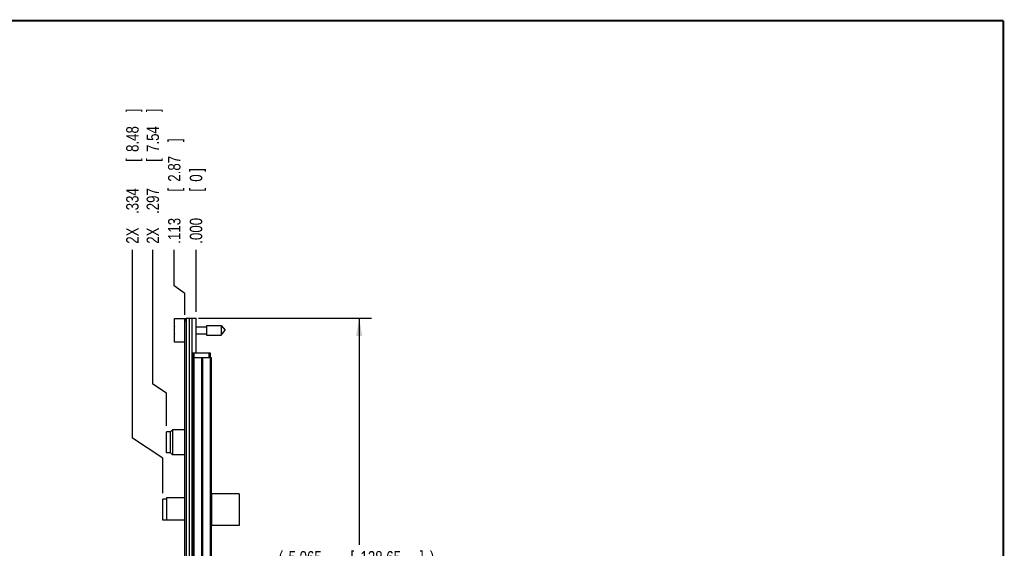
# Model space of a CAD drawing. Header units: inches. Extents: x 0.2 to 16.8, y 0.1 to 10.8.
# Tile 10 of 10: x 6.8 to 16.8, y 5.4 to 10.8. Entities that reach past the tile are written whole.
import ezdxf

# ---------------------------------------------------------------- set-up
doc = ezdxf.new("R2010")
doc.units = ezdxf.units.IN
doc.header["$LTSCALE"] = 0.935
doc.header["$MEASUREMENT"] = 0
doc.layers.get('0').update_dxf_attribs({"linetype": 'CONTINUOUS'})
doc.layers.add('DIMENSIONS', color=7, linetype='CONTINUOUS')
doc.styles.get("Standard").update_dxf_attribs({"font": 'txt', "width": 0.8})
doc.dimstyles.new('DIMSTYLE_1', dxfattribs={"dimtxt": 0.125, "dimasz": 0.18, "dimexe": 0.18, "dimexo": 0.0625, "dimgap": 0.09, "dimtad": 0, "dimtih": 1, "dimtoh": 1, "dimdec": 3, "dimzin": 4, "dimdsep": 46, "dimtxsty": 'STANDARD', "dimblk": '_FILLED', "dimblk1": '_FILLED', "dimblk2": '_FILLED', "dimcen": 0.09, "dimadec": 0, "dimazin": 0, "dimtp": 0.01, "dimtm": 0.01, "dimtfac": 1, "dimtdec": 3, "dimtofl": 0, "dimtmove": 0, "dimatfit": 3, "dimldrblk": '_FILLED', "dimfxl": 1, "dimtolj": 1, "dimtzin": 4, "dimarcsym": 0})
doc.dimstyles.new('DIMSTYLE_2', dxfattribs={"dimtxt": 0.125, "dimasz": 0.18, "dimexe": 0.18, "dimexo": 0.0625, "dimgap": 0.09, "dimtad": 0, "dimtih": 1, "dimtoh": 1, "dimdec": 3, "dimzin": 4, "dimdsep": 46, "dimtxsty": 'STANDARD', "dimblk": '_FILLED', "dimblk1": '_FILLED', "dimblk2": '_FILLED', "dimcen": 0.09, "dimadec": 0, "dimazin": 0, "dimtp": 0.01, "dimtm": 0.01, "dimtfac": 1, "dimtdec": 3, "dimtofl": 0, "dimtmove": 0, "dimatfit": 3, "dimldrblk": '_FILLED', "dimfxl": 1, "dimtolj": 1, "dimtzin": 4, "dimarcsym": 0})

# ---------------------------------------------------------------- blocks, each defined once
blk = doc.blocks.new('*D13')
at = {"layer": 'DIMENSIONS', "color": 2, "linetype": 'CONTINUOUS'}
for p, q in [((8.3887, 8.085), (8.3887, 8.4483)), ((8.495, 8.0096), (8.3887, 8.085)), ((8.495, 7.7938), (8.495, 8.0096))]:
    blk.add_line(p, q, dxfattribs=at)
at = {"layer": 'DIMENSIONS', "color": 2, "linetype": 'CONTINUOUS', "width": 0.8}
for s, p in [(']', (8.4512, 9.5358)), ('2.87', (8.4512, 9.1358)), ('[', (8.4512, 9.0358)), ('.113', (8.4512, 8.5108))]:
    blk.add_text(s, height=0.125, rotation=90, dxfattribs=at).set_placement(p)
blk = doc.blocks.new('_FILLED')
at = {"color": 0, "linetype": 'BYBLOCK'}
blk.add_solid([(0, 0), (-1, 0.174), (-1, -0.174)], dxfattribs=at)
blk = doc.blocks.new('*D14')
at = {"layer": 'DIMENSIONS', "color": 2, "linetype": 'CONTINUOUS'}
for p, q in [((8.1724, 7.0941), (8.1724, 8.4483)), ((8.3112, 7.0036), (8.1724, 7.0941)), ((8.3112, 6.6767), (8.3112, 7.0036))]:
    blk.add_line(p, q, dxfattribs=at)
at = {"layer": 'DIMENSIONS', "color": 2, "linetype": 'CONTINUOUS', "width": 0.8}
for s, p in [(']', (8.2349, 9.8358)), ('7.54', (8.2349, 9.4358)), ('[', (8.2349, 9.3358)), ('.297', (8.2349, 8.8108)), ('2X ', (8.2349, 8.5108))]:
    blk.add_text(s, height=0.125, rotation=90, dxfattribs=at).set_placement(p)
blk = doc.blocks.new('*D15')
at = {"layer": 'DIMENSIONS', "color": 2, "linetype": 'CONTINUOUS'}
for p, q in [((7.9662, 6.5509), (7.9662, 8.4483)), ((8.2742, 6.3497), (7.9662, 6.5509)), ((8.2742, 5.9978), (8.2742, 6.3497))]:
    blk.add_line(p, q, dxfattribs=at)
at = {"layer": 'DIMENSIONS', "color": 2, "linetype": 'CONTINUOUS', "width": 0.8}
for s, p in [(']', (8.0287, 9.8358)), ('8.48', (8.0287, 9.4358)), ('[', (8.0287, 9.3358)), ('.334', (8.0287, 8.8108)), ('2X ', (8.0287, 8.5108))]:
    blk.add_text(s, height=0.125, rotation=90, dxfattribs=at).set_placement(p)
blk = doc.blocks.new('*D16')
at = {"layer": 'DIMENSIONS', "color": 2, "linetype": 'CONTINUOUS'}
blk.add_line((8.608, 7.8233), (8.608, 8.4483), dxfattribs=at)
at = {"layer": 'DIMENSIONS', "color": 2, "linetype": 'CONTINUOUS', "width": 0.8}
for s, p in [(']', (8.6705, 9.2358)), ('0', (8.6705, 9.1358)), ('[', (8.6705, 9.0358)), ('.000', (8.6705, 8.5108))]:
    blk.add_text(s, height=0.125, rotation=90, dxfattribs=at).set_placement(p)
blk = doc.blocks.new('*D17')
at = {"layer": 'DIMENSIONS', "color": 2, "linetype": 'CONTINUOUS'}
for p, q in [((8.6322, 7.7608), (10.379, 7.7608)), ((10.254, 7.7608), (10.254, 5.4761)), ((10.254, 2.6958), (10.254, 5.2261)), ((8.6322, 2.6958), (10.379, 2.6958))]:
    blk.add_line(p, q, dxfattribs=at)
at = {"layer": 'DIMENSIONS', "color": 2, "linetype": 'CONTINUOUS', "xscale": 0.18, "yscale": 0.18, "zscale": 0.18}
for p, rotation in [((10.254, 7.7608), 90), ((10.254, 2.6958), 270)]:
    blk.add_blockref('_FILLED', p, dxfattribs=dict(at, rotation=rotation))
at = {"layer": 'DIMENSIONS', "color": 2, "linetype": 'CONTINUOUS', "width": 0.8}
for s, p in [('(', (9.4415, 5.2886)), ('5.065', (9.5415, 5.2886)), ('[', (10.1665, 5.2886)), ('128.65', (10.2665, 5.2886)), (']', (10.8665, 5.2886)), (')', (10.9665, 5.2886))]:
    blk.add_text(s, height=0.125, dxfattribs=at).set_placement(p)

msp = doc.modelspace()

# ---------------------------------------------------------------- linework, layer by layer
at = {"color": 7, "linetype": 'CONTINUOUS'}
for p, q in [((8.39, 7.5203), (8.39, 7.7573)), ((8.39, 7.7573), (8.51, 7.7573)), ((8.495, 2.7064), (8.495, 7.7513)), ((8.495, 7.7513), (8.51, 7.7513)), ((8.51, 7.7608), (8.51, 2.6958)), ((8.51, 7.7608), (8.608, 7.7608)), ((8.5399, 7.7608), (8.5399, 2.6958)), ((8.608, 7.4108), (8.608, 7.7608)), ((8.39, 7.6525), (8.3879, 7.6525)), ((8.608, 7.6738), (8.7137, 7.6738)), ((8.7137, 7.688), (8.7137, 7.5895)), ((8.7137, 7.688), (8.8617, 7.688)), ((8.8617, 7.688), (8.8617, 7.5895)), ((8.8617, 7.688), (8.903, 7.6388)), ((8.3879, 7.625), (8.39, 7.625)), ((8.608, 7.6037), (8.7137, 7.6037)), ((8.7137, 7.5895), (8.8617, 7.5895)), ((8.8617, 7.5895), (8.903, 7.6388)), ((8.495, 7.5203), (8.39, 7.5203)), ((8.5761, 7.4108), (8.5761, 3.3159)), ((8.5761, 7.4108), (8.7501, 7.4108)), ((8.5851, 7.3634), (8.7639, 7.3634)), ((8.7501, 7.4108), (8.7501, 7.3634)), ((8.7639, 3.3634), (8.7639, 7.3634)), ((8.3112, 6.4042), (8.3112, 6.6142)), ((8.3512, 6.6142), (8.3112, 6.6142)), ((8.3512, 6.6142), (8.3712, 6.6342)), ((8.3512, 6.4042), (8.3512, 6.6142)), ((8.3712, 6.6342), (8.3712, 6.3842)), ((8.495, 6.6342), (8.3712, 6.6342)), ((8.3512, 6.4042), (8.3112, 6.4042)), ((8.3512, 6.4042), (8.3712, 6.3842)), ((8.495, 6.3842), (8.3712, 6.3842)), ((8.7639, 5.9865), (8.7683, 5.9865)), ((8.7683, 5.6703), (8.7683, 5.9896)), ((9.0439, 5.9896), (8.7683, 5.9896)), ((9.0439, 5.9896), (9.0439, 5.6703)), ((8.2742, 5.7247), (8.2742, 5.9353)), ((8.3136, 5.9353), (8.2742, 5.9353)), ((8.3136, 5.7241), (8.3136, 5.9536)), ((8.3136, 5.9536), (8.495, 5.9536)), ((8.3136, 5.7247), (8.2742, 5.7247)), ((8.495, 5.7241), (8.3136, 5.7241)), ((8.7639, 5.6735), (8.7683, 5.6735)), ((9.0439, 5.6703), (8.7683, 5.6703))]:
    msp.add_line(p, q, dxfattribs=at)
at = {"color": 9, "linetype": 'CONTINUOUS'}
for p, q in [((8.5697, 2.6958), (8.5697, 7.7608)), ((8.51, 7.7313), (8.495, 7.7313)), ((8.6668, 3.3634), (8.6668, 7.3634)), ((8.6731, 7.3634), (8.6731, 3.3634)), ((8.7403, 7.3634), (8.7403, 7.4108)), ((8.755, 3.3634), (8.755, 7.3634))]:
    msp.add_line(p, q, dxfattribs=at)
at = {"color": 7, "linetype": 'CONTINUOUS', "const_width": 0.02}
for points in [[(16.75, 10.7586), (0.25, 10.7586)], [(16.75, 0.2586), (16.75, 10.7586)]]:
    msp.add_lwpolyline(points, dxfattribs=at)
at = {"color": 7, "linetype": 'CONTINUOUS'}
for start, end in [(172.93866, 177.47432), (182.52568, 187.06134)]:
    msp.add_arc((8.7003, 7.6388), 0.3127, start, end, dxfattribs=at)
at = {"color": 9, "linetype": 'CONTINUOUS'}
for points, knots in [([(8.5849, 7.3634), (8.5849, 6.9187), (8.5849, 6.0295), (8.5849, 4.6961), (8.5849, 3.8075), (8.5849, 3.3634)], [0, 0, 0, 0, 0.333567, 0.6669, 1, 1, 1, 1]), ([(8.5859, 7.4108), (8.5859, 7.4055), (8.5859, 7.395), (8.5862, 7.3792), (8.5854, 7.3687), (8.5854, 7.3634)], [0, 0, 0, 0, 0.334515, 0.667858, 1, 1, 1, 1])]:
    msp.add_open_spline(points, degree=3, knots=knots, dxfattribs=at)

# ---------------------------------------------------------------- dimensions: what is measured, and where the dimension line sits
at = {"layer": 'DIMENSIONS', "color": 2, "linetype": 'CONTINUOUS'}
for feature_location, offset, picture, middle in [((8.2742, 5.9978), (-0.308, 2.4505), '*D15', (7.9662, 9.2233)), ((8.3112, 6.6767), (-0.1388, 1.7716), '*D14', (8.1724, 9.2233))]:
    dim = msp.add_ordinate_dim(feature_location=feature_location, offset=offset, dtype=0, origin=(8.608, 7.7608), text='2X <>', dimstyle='DIMSTYLE_1', dxfattribs=at)
    dim.commit()
    dim.dimension.update_dxf_attribs({"geometry": picture, "text_midpoint": middle})
for feature_location, offset, dtype, origin, picture, middle in [((8.495, 7.7938), (-0.1063, 0.6545), 0, (8.608, 7.7608), '*D13', (8.3887, 9.0733)), ((8.607989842, 7.8233089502), (0, 0.625), 1, (8.607989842, 7.7608089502), '*D16', (8.607989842, 8.9233089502))]:
    dim = msp.add_ordinate_dim(feature_location=feature_location, offset=offset, dtype=dtype, origin=origin, dimstyle='DIMSTYLE_1', dxfattribs=at)
    dim.commit()
    dim.dimension.update_dxf_attribs({"geometry": picture, "text_midpoint": middle})
dim = msp.add_linear_dim(base=(10.254, 2.6958), p1=(8.6322, 7.7608), p2=(8.6322, 2.6958), angle=270, text='(<>)', dimstyle='DIMSTYLE_2', dxfattribs=at)
dim.commit()
dim.dimension.update_dxf_attribs({"geometry": '*D17', "text_midpoint": (10.254, 5.3511), "dimtype": 160})

doc.saveas('drawing.dxf')
